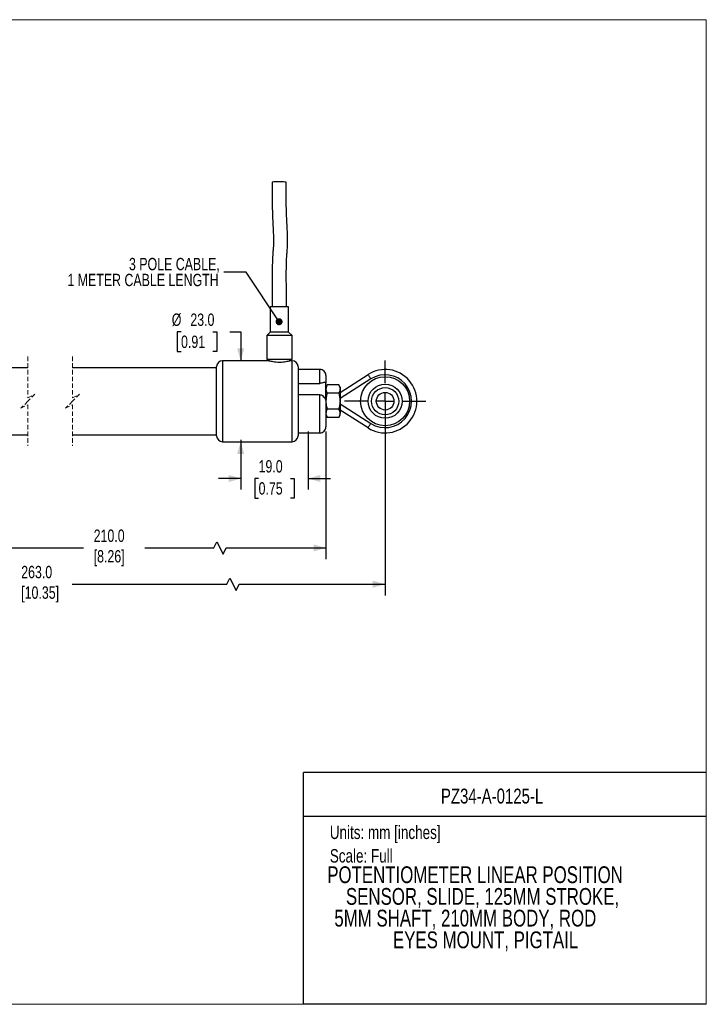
# Model space of a CAD drawing. Header units: millimetres. Extents: x 0 to 432, y 0 to 279.
# Tile 2 of 2: x 237 to 432, y 0 to 279. Entities that reach past the tile are written whole.
import ezdxf
from ezdxf.enums import TextEntityAlignment as Align

# ---------------------------------------------------------------- set-up
doc = ezdxf.new("R2010")
doc.units = ezdxf.units.MM
doc.linetypes.add('CENTERX2', pattern=[20.32, 12.7, -2.54, 2.54, -2.54])
doc.linetypes.add('HIDDEN', pattern=[1.905, 1.27, -0.635])
doc.layers.add('CENTER', color=40, linetype='CENTERX2')
doc.layers.add('DIMENSIONS', color=140, linetype='Continuous', lineweight=25)
doc.layers.add('TEXT', color=140, linetype='Continuous', lineweight=25)
doc.styles.add('SLDTEXTSTYLE0', font='TXT', dxfattribs={"width": 0.75})
doc.dimstyles.new('SLDDIMSTYLE0', dxfattribs={"dimtxt": 3.5, "dimasz": 3.5, "dimexe": 0, "dimexo": 0.0625, "dimgap": 0.875, "dimtad": 0, "dimtih": 1, "dimtoh": 1, "dimdec": 1, "dimrnd": 1e-09, "dimzin": 4, "dimdsep": 46, "dimtxsty": 'SLDTEXTSTYLE0', "dimsah": 1, "dimcen": 0.09, "dimadec": 0, "dimazin": 1, "dimtfac": 1, "dimtdec": 1, "dimtmove": 0, "dimatfit": 0, "dimfxl": 0, "dimfrac": 2, "dimtolj": 1, "dimtzin": 12, "dimarcsym": 0})
doc.dimstyles.new('SLDDIMSTYLE3', dxfattribs={"dimtxt": 0.18, "dimasz": 2, "dimexe": 0, "dimexo": 0.0625, "dimgap": 0, "dimtad": 0, "dimtih": 1, "dimtoh": 1, "dimdec": 0, "dimrnd": 1e-09, "dimzin": 0, "dimdsep": 46, "dimtxsty": 'Standard', "dimblk1": 'DOT', "dimblk2": 'DOT', "dimsah": 1, "dimcen": 0.09, "dimadec": 0, "dimazin": 0, "dimtfac": 2, "dimtdec": 0, "dimtofl": 0, "dimtmove": 0, "dimatfit": 3, "dimldrblk": 'DOT', "dimfxl": 0, "dimfrac": 2, "dimtolj": 1, "dimtzin": 0, "dimarcsym": 0})

# ---------------------------------------------------------------- blocks, each defined once
blk = doc.blocks.new('SW_NOTE_0')
at = {"layer": 'TEXT', "color": 0, "insert": (0, 4.91), "char_height": 3.81, "attachment_point": 1, "style": 'SLDTEXTSTYLE0'}
blk.add_mtext('Units: mm [inches]', dxfattribs=at)
blk = doc.blocks.new('SW_NOTE_0_1')
at = {"layer": 'TEXT', "color": 0, "insert": (0, 4.91), "char_height": 3.81, "attachment_point": 1, "style": 'SLDTEXTSTYLE0'}
blk.add_mtext('Scale: Full', dxfattribs=at)
blk = doc.blocks.new('Block1')
at = {"color": 140, "linetype": 'Continuous', "lineweight": 18}
blk.add_line((431.8, 0), (431.8, 65.76), dxfattribs=at)
at = {"layer": 'TEXT'}
for p, q in [((431.8, 65.76), (317.5, 65.76)), ((317.5, 0), (317.5, 65.76)), ((317.5, 53.39), (431.8, 53.39)), ((431.8, 0), (317.5, 0))]:
    blk.add_line(p, q, dxfattribs=at)
for name, p in [('SW_NOTE_0', (324.99, 45.8)), ('SW_NOTE_0_1', (324.99, 39.13))]:
    blk.add_blockref(name, p, dxfattribs=at)
at = {"layer": 'TEXT', "color": 140, "style": 'SLDTEXTSTYLE0', "width": 0.75}
for tag, height, p in [('AUTOATTR0', 4.23, (356.51, 55.71)), ('AUTOATTR1_0', 4.76, (324.27, 32.96)), ('AUTOATTR1_1', 4.76, (329.56, 26.81)), ('AUTOATTR1_2', 4.76, (326.28, 20.65)), ('AUTOATTR1_3', 4.76, (342.91, 14.49))]:
    blk.add_attdef(tag, text='', height=height, dxfattribs=at).set_placement(p, align=Align.BOTTOM_LEFT)
blk = doc.blocks.new('_D')
at = {"layer": 'DIMENSIONS'}
for p, q in [((318.81, 162.57), (318.81, 146.04)), ((299.79, 160.14), (299.79, 146.04)), ((299.79, 149.21), (293.44, 149.21)), ((304.78, 149.19), (303.71, 149.19)), ((303.71, 149.19), (303.71, 143.63)), ((313.83, 149.19), (314.89, 149.19)), ((314.89, 149.19), (314.89, 143.63)), ((318.81, 149.21), (325.16, 149.21)), ((303.71, 143.63), (304.78, 143.63)), ((314.89, 143.63), (313.83, 143.63))]:
    blk.add_line(p, q, dxfattribs=at)
for points in [[(299.79, 149.21), (296.29, 150.21), (296.29, 148.21)], [(318.81, 149.21), (322.31, 148.21), (322.31, 150.21)]]:
    blk.add_solid(points, dxfattribs=at)
at = {"layer": 'DIMENSIONS', "char_height": 3.5, "attachment_point": 1, "style": 'SLDTEXTSTYLE0'}
for s, insert in [('19.0', (304.78, 154.41)), ('0.75', (304.78, 148.14))]:
    blk.add_mtext(s, dxfattribs=dict(at, insert=insert))
blk = doc.blocks.new('_D_2')
at = {"layer": 'DIMENSIONS'}
for p, q in [((282.78, 190.8), (281.72, 190.8)), ((281.72, 190.8), (281.72, 185.24)), ((291.84, 190.8), (292.9, 190.8)), ((292.9, 190.8), (292.9, 185.24)), ((296.61, 190.8), (299.7, 190.8)), ((299.7, 190.8), (299.7, 182.64)), ((281.72, 185.24), (282.78, 185.24)), ((292.9, 185.24), (291.84, 185.24)), ((299.7, 159.64), (299.7, 153.29))]:
    blk.add_line(p, q, dxfattribs=at)
for points in [[(299.7, 182.64), (300.7, 186.14), (298.7, 186.14)], [(299.7, 159.64), (298.7, 156.14), (300.7, 156.14)]]:
    blk.add_solid(points, dxfattribs=at)
at = {"layer": 'DIMENSIONS', "char_height": 3.5, "attachment_point": 1, "style": 'SLDTEXTSTYLE0'}
for s, insert in [('%%c', (280.15, 196.02)), ('23.0', (285.42, 196.02)), ('0.91', (282.78, 189.75))]:
    blk.add_mtext(s, dxfattribs=dict(at, insert=insert))
blk = doc.blocks.new('SW_NOTE_0_3')
at = {"layer": 'TEXT', "color": 0, "char_height": 3.5, "attachment_point": 3, "style": 'SLDTEXTSTYLE0'}
for s, insert in [('3 POLE CABLE,', (-1.13, 4.03)), ('1 METER CABLE LENGTH', (-1.44, -0.49))]:
    blk.add_mtext(s, dxfattribs=dict(at, insert=insert))
blk = doc.blocks.new('_Dot')
at = {"color": 0, "linetype": 'ByBlock', "lineweight": -2}
blk.add_line((-0.5, 0), (-1, 0), dxfattribs=at)
at = {"color": 0, "linetype": 'ByBlock', "const_width": 0.5}
blk.add_lwpolyline([(-0.25, 0, 1), (0.25, 0, 1)], format="xyb", close=True, dxfattribs=at)
blk = doc.blocks.new('SW_CENTERMARKSYMBOL_0')
at = {"layer": 'CENTER', "color": 0}
for p, q in [((0, 5.08), (0, 11.54)), ((-5.08, 0), (-11.54, 0)), ((0, 0), (-2.54, 0)), ((0, 0), (0, 2.54)), ((0, 0), (0, -2.54)), ((0, 0), (2.54, 0)), ((5.08, 0), (11.54, 0)), ((0, -5.08), (0, -11.54))]:
    blk.add_line(p, q, dxfattribs=at)

msp = doc.modelspace()

# ---------------------------------------------------------------- linework, layer by layer
at = {"color": 7, "linetype": 'Continuous', "lineweight": 18}
for p, q in [((0, 279.4), (431.8, 279.4)), ((431.8, 0), (431.8, 279.4)), ((0, 0), (431.8, 0))]:
    msp.add_line(p, q, dxfattribs=at)
for p, q in [((308.07987, 197.94283), (308.07987, 190.75704)), ((312.82885, 197.94283), (308.07987, 197.94283)), ((313.27987, 197.94283), (312.82885, 197.94283)), ((313.27987, 190.75704), (313.27987, 197.94283)), ((308.07987, 190.75704), (307.07987, 189.75704)), ((312.82885, 190.75704), (308.07987, 190.75704)), ((313.27987, 190.75704), (312.82885, 190.75704)), ((314.27987, 189.75704), (313.27987, 190.75704)), ((307.07987, 189.75704), (307.07987, 182.94283)), ((313.65538, 189.75704), (307.07987, 189.75704)), ((314.27987, 189.75704), (313.65538, 189.75704)), ((314.27987, 182.94283), (314.27987, 189.75704)), ((307.71509, 182.64283), (294.57987, 182.64283)), ((294.57987, 182.64283), (294.57987, 159.64283)), ((313.65538, 182.94283), (307.07987, 182.94283)), ((307.67987, 182.94283), (307.67987, 182.63377)), ((314.27987, 182.94283), (313.65538, 182.94283)), ((314.27987, 182.64283), (313.66164, 182.64283)), ((313.67987, 182.63822), (313.67987, 182.94283)), ((314.27987, 159.64283), (314.27987, 182.64283)), ((239.31778, 180.64283), (211.74531, 180.64283)), ((292.87987, 180.64283), (252.01778, 180.64283)), ((292.87987, 161.34283), (292.87987, 180.94283)), ((315.97987, 180.94283), (315.97987, 161.34283)), ((322.17987, 180.14283), (315.97987, 180.14283)), ((322.17987, 176.21034), (322.17987, 180.14283)), ((315.97987, 176.21034), (322.17987, 176.21034)), ((323.87987, 178.44283), (323.87987, 176.23967)), ((323.87987, 171.36161), (323.87987, 176.23967)), ((327.87987, 173.64283), (335.83285, 178.72613)), ((336.64069, 177.46225), (327.87987, 171.8626)), ((324.23714, 175.76163), (323.87987, 175.14283)), ((327.5226, 175.76163), (324.23714, 175.76163)), ((327.5226, 173.45223), (324.23714, 173.45223)), ((327.87987, 175.14283), (327.5226, 175.76163)), ((327.87987, 175.14283), (327.87987, 174.60693)), ((327.87987, 174.60693), (327.87987, 171.14283)), ((322.17987, 172.97291), (315.97987, 172.97291)), ((322.17987, 162.14283), (322.17987, 172.97291)), ((323.87987, 171.36161), (323.87987, 163.84283)), ((327.87987, 171.14283), (327.87987, 167.67873)), ((327.5226, 168.83343), (324.23714, 168.83343)), ((327.87987, 170.42305), (336.64069, 164.82341)), ((335.83285, 163.55952), (327.87987, 168.64283)), ((327.87987, 167.14283), (327.87987, 167.67873)), ((323.87987, 167.14283), (324.23714, 166.52402)), ((327.5226, 166.52402), (324.23714, 166.52402)), ((327.5226, 166.52402), (327.87987, 167.14283)), ((315.97987, 162.14283), (322.17987, 162.14283)), ((211.74531, 161.64283), (239.31778, 161.64283)), ((252.01778, 161.64283), (292.87987, 161.64283)), ((294.57987, 159.64283), (314.27987, 159.64283))]:
    msp.add_line(p, q)
at = {"color": 7, "linetype": 'HIDDEN', "lineweight": 18}
for p, q in [((239.31778, 183.81783), (239.31778, 172.14283)), ((252.01778, 183.81783), (252.01778, 172.14283)), ((239.31778, 171.14283), (237.31778, 169.14283)), ((239.31778, 172.14283), (241.31778, 173.14283)), ((241.31778, 173.14283), (239.31778, 171.14283)), ((252.01778, 171.14283), (250.01778, 169.14283)), ((252.01778, 172.14283), (254.01778, 173.14283)), ((254.01778, 173.14283), (252.01778, 171.14283)), ((237.31778, 169.14283), (239.31778, 170.14283)), ((239.31778, 170.14283), (239.31778, 158.46783)), ((250.01778, 169.14283), (252.01778, 170.14283)), ((252.01778, 170.14283), (252.01778, 158.46783))]:
    msp.add_line(p, q, dxfattribs=at)
at = {"flags": 128}
for points in [[(312.56179, 233.27931), (312.58082, 233.29089), (312.35773, 233.33632), (311.86545, 233.37158), (311.17894, 233.3913), (310.4027, 233.39249)], [(335.83285, 178.72613), (335.84838, 178.70185), (335.89435, 178.62992), (335.96901, 178.51313), (336.06947, 178.35595), (336.19188, 178.16442), (336.33155, 177.94591), (336.48309, 177.70882), (336.64069, 177.46225)], [(335.83285, 163.55952), (335.84838, 163.58381), (335.89435, 163.65573), (335.96901, 163.77253), (336.06947, 163.92971), (336.19188, 164.12123), (336.33155, 164.33974), (336.48309, 164.57684), (336.64069, 164.82341)]]:
    msp.add_lwpolyline(points, dxfattribs=at)
for centre, radius in [((340.67987, 171.14283), 6.95), ((340.67987, 171.14282), 4.84897), ((340.67987, 171.14282), 3.8474), ((340.67987, 171.14283), 2.5)]:
    msp.add_circle(centre, radius)
for centre, radius, start, end in [((309.9526, 227.36403), 6.04523, 85.7300973, 102.7538027), ((294.57987, 180.94283), 1.7, 90.0000465, 179.9999849), ((314.27987, 180.94283), 1.7, 0.0000151, 89.9999535), ((322.17987, 178.44283), 1.69999, 359.9998322, 90.0001678), ((340.67987, 171.14283), 9, 237.4145334, 122.5854666), ((340.67987, 171.14283), 7.5, 237.4145393, 122.5854607), ((322.17987, 163.84282), 1.69999, 269.9998322, 0.0002934), ((294.57987, 161.34283), 1.7, 180.0000465, 269.9999535), ((314.27987, 161.34283), 1.7, 270.0000465, 359.9999535)]:
    msp.add_arc(centre, radius, start, end)
for points, knots in [([(308.58996, 233.25978), (308.59003, 232.99681), (308.59021, 232.37374), (308.5893, 231.3404), (308.59182, 230.15114), (308.59968, 228.92644), (308.62056, 227.41642), (308.661, 225.72523), (308.7283, 223.82179), (308.8048, 222.10355), (308.88142, 220.55701), (308.94907, 219.15126), (308.99965, 217.88797), (309.02239, 216.76196), (309.01015, 215.86251), (308.97102, 215.04092), (308.90698, 214.12938), (308.82702, 213.13651), (308.7527, 212.04559), (308.70011, 210.88222), (308.66141, 209.4106), (308.64388, 207.60591), (308.64754, 205.45912), (308.6655, 203.09918), (308.67755, 200.56901), (308.67916, 198.83397), (308.67999, 197.94283)], [0, 0, 0, 0, 0.022326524, 0.052899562, 0.087731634, 0.123295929, 0.156879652, 0.215945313, 0.266916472, 0.318582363, 0.361969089, 0.398381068, 0.438069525, 0.469307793, 0.493987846, 0.514423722, 0.539132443, 0.571565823, 0.598993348, 0.631962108, 0.670430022, 0.723973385, 0.785183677, 0.85269344, 0.924340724, 1, 1, 1, 1]), ([(312.67975, 197.94283), (312.6789, 198.80514), (312.67728, 200.46422), (312.66681, 202.84718), (312.65029, 204.99885), (312.64323, 206.88372), (312.65034, 208.46569), (312.67059, 209.74333), (312.69977, 210.75393), (312.7369, 211.62694), (312.7932, 212.53838), (312.88023, 213.61645), (312.97944, 214.94442), (313.03439, 216.57442), (312.99315, 218.21778), (312.92173, 219.83844), (312.84375, 221.39056), (312.75736, 223.19631), (312.6922, 224.84254), (312.6489, 226.27253), (312.62204, 227.41363), (312.60216, 228.64111), (312.59199, 229.92835), (312.58874, 231.19704), (312.58957, 232.31423), (312.58934, 232.99209), (312.58924, 233.27927)], [0, 0, 0, 0, 0.073171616, 0.140780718, 0.202206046, 0.255756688, 0.300721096, 0.336442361, 0.364181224, 0.386508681, 0.410584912, 0.441663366, 0.478285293, 0.523576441, 0.579984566, 0.617720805, 0.661236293, 0.711853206, 0.77112249, 0.801032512, 0.833249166, 0.867976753, 0.905201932, 0.942479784, 0.975631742, 1, 1, 1, 1]), ([(307.71509, 182.63373), (307.70779, 182.6356), (307.60931, 182.66089), (308.20088, 182.51042), (308.49499, 182.45663), (309.37969, 182.30482), (310.26129, 182.23924), (311.2449, 182.24665), (312.09355, 182.3203), (312.93943, 182.47128), (313.2042, 182.52131), (313.74886, 182.66046), (313.66721, 182.63957), (313.66164, 182.63815)], [0, 0, 0, 0, 0.003440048, 0.046372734, 0.138029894, 0.271698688, 0.43158519, 0.594457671, 0.74449056, 0.871823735, 0.961304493, 0.997361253, 1, 1, 1, 1]), ([(323.87987, 176.23967), (323.87969, 176.24841), (323.87844, 176.31234), (323.80555, 176.45102), (323.52828, 176.48314), (323.18695, 176.40321), (322.80745, 176.29327), (322.46217, 176.22133), (322.26616, 176.2137), (322.17987, 176.21034)], [0, 0, 0, 0, 0.0142244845, 0.104049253, 0.2208443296, 0.4287199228, 0.6818518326, 0.8599446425, 1, 1, 1, 1]), ([(324.23714, 175.76163), (324.18325, 175.66563), (323.98397, 175.31059), (323.92378, 174.90376), (323.87987, 174.60693)], [0, 0, 0, 0, 0.270395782, 1, 1, 1, 1]), ([(323.87987, 174.60693), (323.88557, 174.5013), (323.90759, 174.09352), (324.09688, 173.72517), (324.23714, 173.45223)], [0, 0, 0, 0, 0.259031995, 1, 1, 1, 1]), ([(324.23714, 173.45223), (324.13728, 173.07717), (323.93574, 172.32018), (323.8986, 171.53765), (323.87987, 171.14283)], [0, 0, 0, 0, 0.495457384, 1, 1, 1, 1]), ([(327.5226, 175.76163), (327.57649, 175.66563), (327.77577, 175.31059), (327.83596, 174.90376), (327.87987, 174.60693)], [0, 0, 0, 0, 0.270396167, 1, 1, 1, 1]), ([(327.87987, 174.60693), (327.87417, 174.5013), (327.85216, 174.09352), (327.66286, 173.72517), (327.5226, 173.45223)], [0, 0, 0, 0, 0.259031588, 1, 1, 1, 1]), ([(327.5226, 173.45223), (327.62246, 173.07717), (327.824, 172.32018), (327.86113, 171.53765), (327.87987, 171.14283)], [0, 0, 0, 0, 0.495457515, 1, 1, 1, 1]), ([(322.17987, 172.97291), (322.28768, 172.96092), (322.53792, 172.93309), (322.95115, 172.68471), (323.36018, 172.29432), (323.67811, 171.86218), (323.85844, 171.54801), (323.87596, 171.39561), (323.87987, 171.36161)], [0, 0, 0, 0, 0.130652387, 0.303236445, 0.571893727, 0.814249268, 0.958559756, 1, 1, 1, 1]), ([(323.87987, 171.14283), (323.88029, 171.08812), (323.88352, 170.67359), (323.96154, 169.892), (324.14471, 169.18843), (324.23714, 168.83343)], [0, 0, 0, 0, 0.070047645, 0.530762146, 1, 1, 1, 1]), ([(327.87987, 171.14283), (327.87944, 171.08812), (327.87623, 170.67359), (327.79819, 169.892), (327.61503, 169.18843), (327.5226, 168.83343)], [0, 0, 0, 0, 0.07004761, 0.530762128, 1, 1, 1, 1]), ([(324.23714, 168.83343), (324.13738, 168.64894), (323.94191, 168.28745), (323.90026, 167.87882), (323.87987, 167.67873)], [0, 0, 0, 0, 0.510328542, 1, 1, 1, 1]), ([(323.87987, 167.67873), (323.88028, 167.65137), (323.88349, 167.44153), (323.9684, 167.03545), (324.14533, 166.69874), (324.23714, 166.52402)], [0, 0, 0, 0, 0.067271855, 0.516009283, 1, 1, 1, 1]), ([(327.5226, 168.83343), (327.62236, 168.64894), (327.81783, 168.28745), (327.85948, 167.87882), (327.87987, 167.67873)], [0, 0, 0, 0, 0.510329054, 1, 1, 1, 1]), ([(327.87987, 167.67873), (327.87945, 167.65137), (327.87626, 167.44153), (327.79134, 167.03545), (327.61441, 166.69874), (327.5226, 166.52402)], [0, 0, 0, 0, 0.067271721, 0.516009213, 1, 1, 1, 1])]:
    msp.add_open_spline(points, degree=3, knots=knots)
at = {"layer": 'DIMENSIONS'}
for p, q in [((340.67987, 169.87283), (340.67987, 116.03952)), ((323.87987, 162.57283), (323.87987, 126.34809)), ((203.74531, 129.52309), (255.1507, 129.52309))]:
    msp.add_line(p, q, dxfattribs=at)
for points in [[(272.47448, 129.52309), (292.09623, 129.52309), (292.97123, 131.27309), (294.72123, 127.77309), (295.59623, 129.52309), (323.87987, 129.52309)], [(251.91973, 119.21452), (295.77123, 119.21452), (296.64623, 120.96452), (298.39623, 117.46452), (299.27123, 119.21452), (340.67987, 119.21452)]]:
    msp.add_lwpolyline(points, dxfattribs=at)
for points in [[(323.87987, 129.52309), (320.37987, 130.52309), (320.37987, 128.52309)], [(340.67987, 119.21452), (337.17987, 120.21452), (337.17987, 118.21452)]]:
    msp.add_solid(points, dxfattribs=at)

# ---------------------------------------------------------------- block references
at = {"color": 7, "linetype": 'Continuous'}
ref = msp.add_blockref('Block1', (0, 0), dxfattribs=at)
ref.add_attrib('AUTOATTR0', 'PZ34-A-0125-L', dxfattribs={"layer": 'TEXT', "height": 4.2333333, "style": 'SLDTEXTSTYLE0', "width": 0.75}).set_placement((356.50684, 55.70711), align=Align.BOTTOM_LEFT)
ref.add_attrib('AUTOATTR1_0', 'POTENTIOMETER LINEAR POSITION ', dxfattribs={"layer": 'TEXT', "height": 4.7625, "style": 'SLDTEXTSTYLE0', "width": 0.75}).set_placement((324.26553, 32.96333), align=Align.BOTTOM_LEFT)
ref.add_attrib('AUTOATTR1_1', 'SENSOR, SLIDE, 125MM STROKE, ', dxfattribs={"layer": 'TEXT', "height": 4.7625, "style": 'SLDTEXTSTYLE0', "width": 0.75}).set_placement((329.5638, 26.80515), align=Align.BOTTOM_LEFT)
ref.add_attrib('AUTOATTR1_2', '5MM SHAFT, 210MM BODY, ROD ', dxfattribs={"layer": 'TEXT', "height": 4.7625, "style": 'SLDTEXTSTYLE0', "width": 0.75}).set_placement((326.27967, 20.64698), align=Align.BOTTOM_LEFT)
ref.add_attrib('AUTOATTR1_3', 'EYES MOUNT, PIGTAIL', dxfattribs={"layer": 'TEXT', "height": 4.7625, "style": 'SLDTEXTSTYLE0', "width": 0.75}).set_placement((342.91203, 14.4888), align=Align.BOTTOM_LEFT)
at = {"layer": 'CENTER'}
msp.add_blockref('SW_CENTERMARKSYMBOL_0', (340.67987, 171.14283), dxfattribs=at)
at = {"layer": 'TEXT'}
msp.add_blockref('SW_NOTE_0_3', (294.89306, 207.77906), dxfattribs=at)

# ---------------------------------------------------------------- texts
at = {"layer": 'DIMENSIONS', "char_height": 3.5, "attachment_point": 1, "style": 'SLDTEXTSTYLE0'}
for s, insert in [('210.0\\P[8.26]', (257.99384, 134.71903)), ('263.0\\P[10.35]', (237.4391, 124.41045))]:
    msp.add_mtext(s, dxfattribs=dict(at, insert=insert))

# ---------------------------------------------------------------- dimensions: what is measured, and where the dimension line sits
at = {"layer": 'DIMENSIONS'}
dim = msp.add_linear_dim(base=(299.70409, 182.64283), p1=(294.57987, 159.64283), p2=(294.57987, 182.64283), angle=90, text='%%c<>', dimstyle='SLDDIMSTYLE0', dxfattribs=at)
dim.commit()
dim.dimension.update_dxf_attribs({"geometry": '_D_2', "text_midpoint": (299.70409, 190.79944), "dimtype": 160})
dim = msp.add_linear_dim(base=(318.81259, 149.21452), p1=(299.79185, 161.40516), p2=(318.81259, 163.84283), dimstyle='SLDDIMSTYLE0', dxfattribs=at)
dim.commit()
dim.dimension.update_dxf_attribs({"geometry": '_D', "text_midpoint": (309.30222, 149.21452), "dimtype": 160})

# ---------------------------------------------------------------- leaders
at = {"layer": 'TEXT'}
msp.add_leader([(310.5966, 193.69451), (301.24306, 207.77906), (294.89306, 207.77906)], dimstyle='SLDDIMSTYLE3', dxfattribs=at)

doc.saveas('drawing.dxf')
